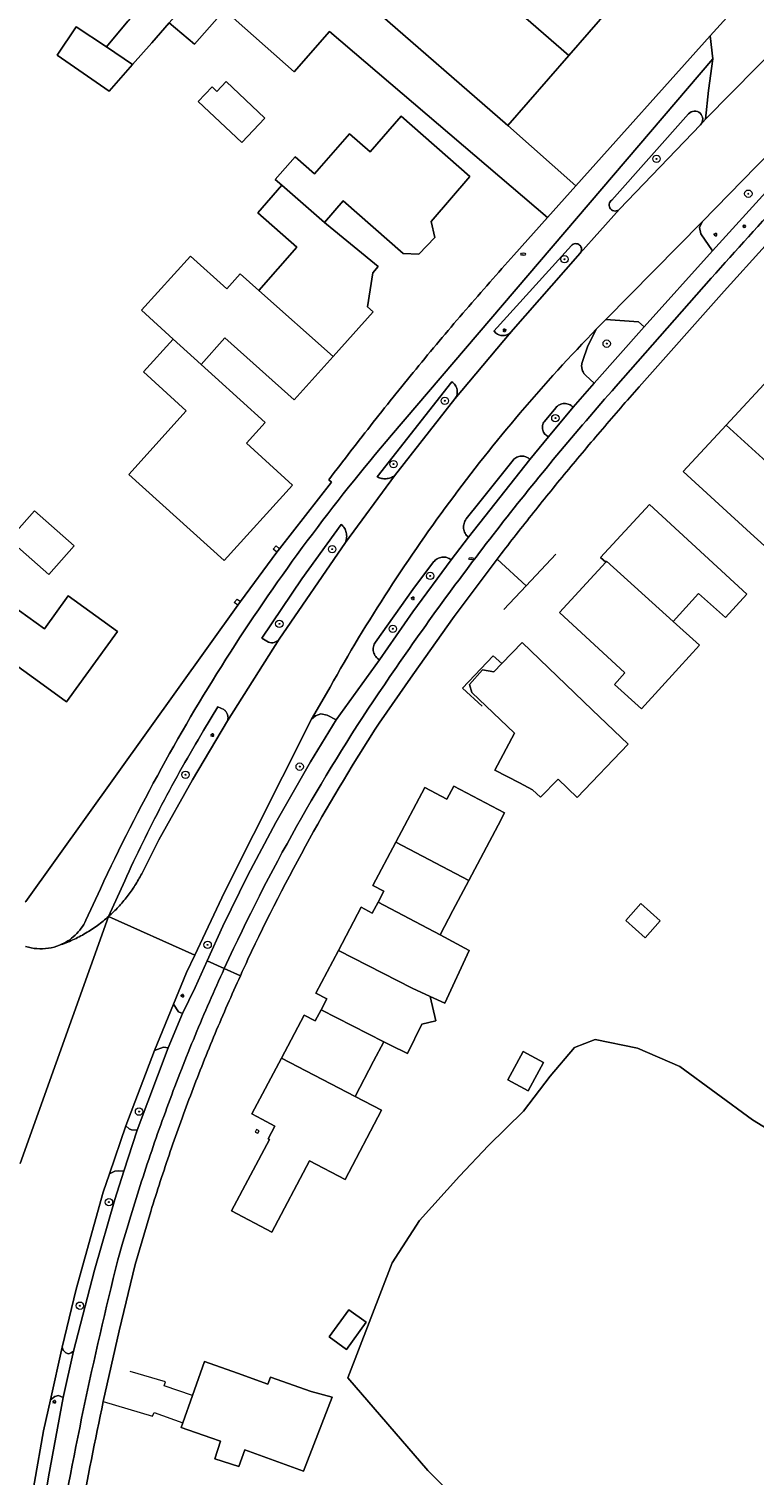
# Model space of a CAD drawing. Header units: metres. Extents: x 187916 to 189411, y 333285 to 334910.
# Tile 8 of 256: x 188864 to 188943, y 333738 to 333895. Entities that reach past the tile are written whole.
import ezdxf
from ezdxf.enums import TextEntityAlignment as Align

# ---------------------------------------------------------------- set-up
doc = ezdxf.new("R2010")
doc.units = ezdxf.units.M
for name, color, linetype, lineweight in [('B-ME-RI-PUT_INSPECTIE-S', 253, 'Continuous', 25), ('B-WE-GR-BOOM-S', 253, 'Continuous', 15), ('B-WE-GR-BOS_LOOF-GV', 253, 'Continuous', 15), ('B-WE-GR-HAAG-G', 253, 'GR-HAAG1-SO', 15), ('B-WE-IE-MEUBILAIR-S', 253, 'Continuous', 15), ('B-WE-IE-TERREINAFSCHEIDING_KUNSTMATIG_HEKWERK-G', 253, 'IE-TERREINAFSCHEIDING_KUNSTMATIG-SO', 15), ('B-WE-IE-TERREINAFSCHEIDING_KUNSTMATIG_MUUR-G', 253, 'IE-TERREINAFSCHEIDING_KUNSTMATIG-SO', 15), ('B-WE-OG-BEBOUWING-GV', 253, 'Continuous', 15), ('B-WE-OG-TERREIN_BEGROEID-GV', 253, 'Continuous', 15), ('B-WE-OG-TERREIN_ERF-GV', 253, 'Continuous', 15), ('B-WE-VH-GESLOTENVERHARDING_ASFALT-GV', 253, 'Continuous', 15), ('B-WE-VH-OPENVERHARDING_BETONSTRAATSTEEN-GV', 253, 'Continuous', 15), ('B-WE-VH-OPENVERHARDING_STRAATBAKSTEEN-GV', 253, 'Continuous', 15), ('B-WE-VH-OPENVERHARDING_TEGEL-GV', 253, 'Continuous', 15)]:
    doc.layers.add(name, color=color, linetype=linetype, lineweight=lineweight)
doc.styles.add('NLCS-ISO', font='NLCS-ISO.ttf')
doc.linetypes.add('GR-HAAG1-SO', pattern='A,6,[176,NLCS.SHX,S=0.125,R=0,X=0,Y=0],-2', length=8)
doc.linetypes.add('IE-TERREINAFSCHEIDING_KUNSTMATIG-SO', pattern='A,4,[82,NLCS.SHX,S=0.75,R=90,X=0,Y=0],4,-2', length=10)

# ---------------------------------------------------------------- blocks, each defined once
blk = doc.blocks.new('SIE-MEUBILAIR_PAAL_LICHTMAST-SO')
for points in [[(-0.62, 0), (-1, 0)], [(-0.71, 0.71), (-0.44, 0.44)], [(0, 1), (0, 0.62)], [(0.44, 0.44), (0.71, 0.71)], [(1, 0), (0.62, 0)], [(-0.71, -0.71), (-0.44, -0.44)], [(0, -0.62), (0, -1)], [(0.44, -0.44), (0.71, -0.71)]]:
    blk.add_lwpolyline(points)
blk.add_circle((0, 0), 0.5)
blk = doc.blocks.new('SIE-MEUBILAIR_PUT_BRANDKRAAN-SO')
blk.add_ellipse((0, 0), major_axis=(1.25, 0), ratio=0.54)
at = {"style": 'NLCS-ISO'}
blk.add_text('bk', height=0.75, dxfattribs=at).set_placement((0.03, 0), align=Align.MIDDLE_CENTER)
blk = doc.blocks.new('SGR-BOOM_GBKN-SO')
at = {"linetype": 'ByBlock', "lineweight": 18}
h = blk.add_hatch(color=0, dxfattribs=at)
h.dxf.hatch_style = 1
edge = h.paths.add_edge_path()
edge.add_arc((0, 0), 0.25, 0, 360)
at = {"color": 0, "linetype": 'ByBlock', "lineweight": 18}
for radius in [2, 0.25]:
    blk.add_circle((0, 0), radius, dxfattribs=at)
at = {"color": 0, "linetype": 'ByBlock', "lineweight": 18, "style": 'NLCS-ISO'}
blk.add_attdef('SOORT', (2.5, 0), '', height=1.5, dxfattribs=at)
blk = doc.blocks.new('SRI-PUT_INSPECTIE-SO')
blk.add_circle((0, 0), 2)
at = {"style": 'NLCS-ISO'}
blk.add_text('I', height=2.5, dxfattribs=at).set_placement((0, 0), align=Align.MIDDLE_CENTER)
blk = doc.blocks.new('DTM')
at = {"layer": 'B-WE-GR-BOS_LOOF-GV', "ltscale": 0.2, "flags": 128}
blk.add_lwpolyline([(188949.487, 333737.41), (188952.444, 333739.874), (188955.879, 333741.816), (188972.5, 333753.252), (188946.346, 333774.016), (188942.406, 333776.428), (188934.525, 333782.228), (188929.954, 333784.211), (188925.342, 333785.147), (188923.116, 333784.292), (188920.49, 333781.165), (188917.587, 333777.366), (188913.798, 333773.629), (188910.652, 333770.324), (188906.308, 333765.492), (188903.329, 333760.924), (188898.541, 333748.433), (188907.212, 333738.361), (188926.875, 333718.506)], dxfattribs=at)
at = {"layer": 'B-WE-GR-HAAG-G', "ltscale": 0.2, "flags": 128}
for points in [[(188877.157, 333766.49), (188875.46, 333760.738), (188873.716, 333753.527)], [(188907.212, 333738.361), (188926.875, 333718.506), (188925.305, 333701.09)]]:
    blk.add_lwpolyline(points, dxfattribs=at)
at = {"layer": 'B-WE-IE-TERREINAFSCHEIDING_KUNSTMATIG_HEKWERK-G', "ltscale": 0.2, "flags": 128}
blk.add_lwpolyline([(188907.212, 333738.361), (188898.541, 333748.433)], dxfattribs=at)
at = {"layer": 'B-WE-IE-TERREINAFSCHEIDING_KUNSTMATIG_MUUR-G', "ltscale": 0.2, "flags": 128}
for points in [[(188890.815, 333838.035), (188890.442, 333838.338), (188890.752, 333838.707), (188891.125, 333838.404)], [(188891.125, 333838.404), (188890.815, 333838.035)], [(188914.712, 333837.255), (188917.858, 333834.364)], [(188917.858, 333834.364), (188921.097, 333837.814)], [(188915.455, 333831.8), (188917.858, 333834.364)], [(188886.58, 333832.29), (188886.189, 333832.565), (188886.509, 333832.928), (188886.89, 333832.66)], [(188886.89, 333832.66), (188886.58, 333832.29)], [(188915.242, 333825.951), (188914.29, 333826.789), (188910.982, 333823.274), (188913.101, 333821.313)], [(188881.669, 333746.498), (188878.612, 333747.568), (188878.735, 333747.98), (188874.927, 333749.117)], [(188872.003, 333745.849), (188877.359, 333744.273), (188877.506, 333744.677), (188880.615, 333743.553)]]:
    blk.add_lwpolyline(points, dxfattribs=at)
blk.add_lwpolyline([(188888.914, 333775.249), (188888.621, 333775.374), (188888.464, 333775.091), (188888.757, 333774.965)], close=True, dxfattribs=at)
at = {"layer": 'B-WE-OG-BEBOUWING-GV', "ltscale": 0.2, "flags": 128}
for points in [[(188929.105, 333899.538), (188898.052, 333926.65), (188895.927, 333924.148), (188891.466, 333918.894), (188922.499, 333891.935)], [(188915.893, 333884.332), (188922.499, 333891.935), (188891.466, 333918.894), (188884.949, 333911.218), (188897.895, 333899.969), (188901.173, 333897.121)], [(188879.714, 333901.458), (188875.446, 333896.564), (188874.676, 333895.643), (188872.342, 333892.852), (188875.182, 333890.95), (188877.255, 333893.309), (188879.14, 333895.454), (188882.341, 333899.096)], [(188869.073, 333895.041), (188866.996, 333891.951), (188872.64, 333888.057), (188875.182, 333890.95), (188872.342, 333892.852)], [(188884.329, 333888.024), (188883.803, 333888.521), (188882.297, 333886.926), (188887.023, 333882.461), (188889.539, 333885.124), (188885.339, 333889.093)], [(188895.994, 333873.805), (188898.02, 333876.146), (188904.531, 333870.435), (188906.223, 333870.372), (188907.961, 333872.18), (188907.576, 333873.898), (188911.761, 333878.781), (188904.316, 333885.343), (188900.944, 333881.474), (188898.699, 333883.427), (188894.902, 333879.067), (188892.83, 333880.939), (188890.66, 333878.468), (188891.376, 333877.842)], [(188891.376, 333877.842), (188888.762, 333874.84), (188893.013, 333871.129), (188888.861, 333866.432), (188896.935, 333859.268), (188901.266, 333864.106), (188900.658, 333864.65), (188901.252, 333868.337), (188901.824, 333869.025), (188896.214, 333873.613), (188895.994, 333873.805)], [(188896.935, 333859.268), (188888.861, 333866.432), (188886.861, 333868.237), (188885.388, 333866.597), (188881.468, 333870.159), (188876.151, 333864.277), (188879.59, 333861.128), (188882.604, 333858.403), (188885.204, 333861.288), (188892.72, 333854.559)], [(188881.01, 333853.355), (188874.786, 333846.468), (188885.115, 333837.114), (188892.535, 333845.308), (188887.532, 333849.838), (188889.565, 333852.084), (188884.131, 333857.007), (188882.604, 333858.403), (188879.59, 333861.128), (188876.371, 333857.59)], [(188939.581, 333851.823), (188950.714, 333841.663), (188950.924, 333841.471), (188955.599, 333846.486), (188957.1, 333845.121), (188958.81, 333846.983), (188952.608, 333852.592), (188951.208, 333851.132), (188944.594, 333857.222)], [(188950.714, 333841.663), (188939.581, 333851.823), (188934.902, 333846.785), (188942.211, 333840.101), (188945.999, 333836.637), (188946.441, 333837.108)], [(188926.502, 333836.957), (188926.596, 333837.059), (188933.818, 333830.513), (188936.581, 333833.546), (188939.479, 333830.923), (188941.797, 333833.471), (188931.234, 333843.19), (188925.951, 333837.447)], [(188866.086, 333835.585), (188868.847, 333838.726), (188864.544, 333842.524), (188861.785, 333839.385)], [(188926.502, 333836.957), (188921.476, 333831.466), (188928.59, 333824.921), (188927.448, 333823.663), (188930.369, 333821.013), (188934.425, 333825.482), (188936.658, 333827.939), (188933.818, 333830.513), (188926.596, 333837.059)], [(188862.721, 333825.619), (188865.078, 333823.918), (188868.026, 333821.79), (188873.532, 333829.42), (188868.186, 333833.277), (188865.644, 333829.715), (188862.024, 333832.298), (188859.101, 333828.202)], [(188928.925, 333817.188), (188925.029, 333820.927), (188917.424, 333828.224), (188915.242, 333825.951), (188914.362, 333825.034), (188913.15, 333825.262), (188911.717, 333823.671), (188911.965, 333822.806), (188916.592, 333818.396), (188914.486, 333814.379), (188917.142, 333812.986), (188918.544, 333812.251), (188919.445, 333811.425), (188921.33, 333813.389), (188923.387, 333811.416)], [(188903.724, 333806.544), (188911.659, 333802.399), (188914.83, 333808.409), (188915.524, 333809.725), (188910.017, 333812.617), (188909.276, 333811.218), (188906.871, 333812.487)], [(188911.659, 333802.399), (188903.724, 333806.544), (188901.251, 333801.872), (188902.445, 333801.24), (188901.813, 333800.047), (188908.542, 333796.484), (188909.933, 333799.125)], [(188897.503, 333794.791), (188905.511, 333790.729), (188907.471, 333789.82), (188909.034, 333789.095), (188911.689, 333794.819), (188908.542, 333796.484), (188901.813, 333800.047), (188901.181, 333798.854), (188899.988, 333799.486)], [(188932.412, 333798.019), (188930.311, 333799.898), (188928.667, 333798.061), (188930.769, 333796.182)], [(188903.152, 333784.512), (188904.987, 333783.609), (188906.569, 333786.824), (188908.078, 333787.17), (188907.471, 333789.82), (188905.511, 333790.729), (188897.503, 333794.791), (188895.054, 333790.164), (188896.256, 333789.55), (188895.624, 333788.357), (188902.422, 333784.885)], [(188891.32, 333783.113), (188899.314, 333778.971), (188901.309, 333782.779), (188902.422, 333784.885), (188895.624, 333788.357), (188894.993, 333787.164), (188893.79, 333787.778)], [(188917.548, 333783.849), (188915.884, 333780.77), (188918.083, 333779.582), (188919.747, 333782.661)], [(188899.314, 333778.971), (188891.32, 333783.113), (188888.119, 333777.065), (188889.21, 333776.487), (188890.62, 333775.741), (188889.878, 333774.353), (188890.015, 333774.28), (188885.922, 333766.547), (188890.279, 333764.241), (188894.372, 333771.974), (188898.241, 333769.942), (188902.183, 333777.468)], [(188900.514, 333754.462), (188898.654, 333755.815), (188896.507, 333752.863), (188898.367, 333751.51)], [(188886.706, 333738.798), (188887.344, 333740.605), (188893.727, 333738.32), (188896.847, 333746.337), (188894.56, 333746.945), (188890.132, 333748.494), (188889.867, 333747.744), (188886.572, 333748.924), (188882.996, 333750.204), (188881.669, 333746.498), (188880.615, 333743.553), (188880.439, 333743.06), (188883.669, 333741.904), (188884.725, 333741.542), (188884.106, 333739.649)]]:
    blk.add_lwpolyline(points, close=True, dxfattribs=at)
at = {"layer": 'B-WE-OG-TERREIN_BEGROEID-GV', "ltscale": 0.2, "flags": 128}
for points in [[(188935.494, 333885.589), (188927.179, 333876.235)], [(188928.006, 333875.238), (188936.776, 333884.408)], [(188942.814, 333879.876), (188936.967, 333873.883), (188936.672, 333873.26), (188936.827, 333872.571), (188938.068, 333870.705), (188945.664, 333879.09), (188944.773, 333879.919)], [(188922.784, 333871.298), (188914.379, 333862.018)], [(188916.221, 333861.892), (188923.724, 333870.461)], [(188924.349, 333857.193), (188925.261, 333856.371), (188930.669, 333862.464), (188930.065, 333863.019), (188926.513, 333863.284), (188925.517, 333862.266), (188924.571, 333860.426), (188923.965, 333858.698)], [(188909.805, 333856.506), (188901.714, 333846.209)], [(188903.601, 333846.322), (188910.152, 333854.657)], [(188921.084, 333853.696), (188919.869, 333852.22)], [(188920.31, 333850.556), (188922.97, 333853.748)], [(188897.816, 333841.044), (188893.556, 333835.121), (188889.194, 333828.693), (188889.93, 333828.264)], [(188891.063, 333828.567), (188898.274, 333839.091)], [(188907.837, 333836.959), (188905.586, 333833.977), (188901.521, 333828.267)], [(188901.975, 333826.342), (188905.596, 333831.537), (188909.742, 333837.184)], [(188885.075, 333820.946), (188884.443, 333821.251), (188882.885, 333818.665)], [(188876.167, 333803.138), (188878.039, 333806.808), (188881.68, 333813.303), (188885.473, 333819.71)], [(188874.324, 333802.351), (188872.583, 333798.499)]]:
    blk.add_lwpolyline(points, dxfattribs=at)
for points in [[(188936.103, 333885.88, 0.2021152), (188935.494, 333885.589)], [(188936.737, 333885.65, 0.2016727), (188936.103, 333885.88)], [(188937.017, 333885.036, 0.201618), (188936.737, 333885.65)], [(188936.776, 333884.408, 0.170882), (188937.017, 333885.036)], [(188927.179, 333876.235, 0.2166092), (188926.89, 333875.786)], [(188926.89, 333875.786, 0.2155111), (188927.033, 333875.272)], [(188927.033, 333875.272, 0.2154175), (188927.512, 333875.037)], [(188927.512, 333875.037, 0.2120402), (188928.006, 333875.238)], [(188923.217, 333871.504, 0.1986909), (188922.784, 333871.298)], [(188923.669, 333871.345, 0.1973826), (188923.217, 333871.504)], [(188923.878, 333870.914, 0.1970171), (188923.669, 333871.345)], [(188923.724, 333870.461, 0.1989474), (188923.878, 333870.914)], [(188914.379, 333862.018, 0.1077065), (188914.772, 333861.678)], [(188914.772, 333861.678, 0.1059973), (188915.271, 333861.533)], [(188915.271, 333861.533, 0.1088706), (188915.785, 333861.609)], [(188915.785, 333861.609, 0.1072673), (188916.221, 333861.892)], [(188923.888, 333858.296, 0.0737574), (188923.93, 333857.888)], [(188923.965, 333858.698, 0.072344), (188923.888, 333858.296)], [(188923.93, 333857.888, 0.074353), (188924.088, 333857.51)], [(188924.088, 333857.51, 0.0726529), (188924.349, 333857.193)], [(188910.181, 333856.141, 0.1039108), (188909.805, 333856.506)], [(188910.381, 333855.657, 0.1042827), (188910.181, 333856.141)], [(188910.152, 333854.657, 0.1025072), (188910.371, 333855.133)], [(188910.371, 333855.133, 0.1030163), (188910.381, 333855.657)], [(188922.015, 333854.152, 0.106542), (188921.5, 333854.025)], [(188922.536, 333854.054, 0.1076483), (188922.015, 333854.152)], [(188921.5, 333854.025, 0.1086539), (188921.084, 333853.696)], [(188922.97, 333853.748, 0.1076916), (188922.536, 333854.054)], [(188919.652, 333851.772, 0.1186987), (188919.663, 333851.275)], [(188919.869, 333852.22, 0.118591), (188919.652, 333851.772)], [(188919.663, 333851.275, 0.1203568), (188919.9, 333850.837)], [(188919.9, 333850.837, 0.1199866), (188920.31, 333850.556)], [(188903.162, 333846.088, 0.0728391), (188903.601, 333846.322)], [(188901.714, 333846.209, 0.0686649), (188902.178, 333846.029)], [(188902.178, 333846.029, 0.0704169), (188902.674, 333845.988)], [(188902.674, 333845.988, 0.0692826), (188903.162, 333846.088)], [(188898.16, 333840.636, 0.0772473), (188897.816, 333841.044)], [(188898.361, 333840.142, 0.0790404), (188898.16, 333840.636)], [(188898.4, 333839.61, 0.0806695), (188898.361, 333840.142)], [(188898.274, 333839.091, 0.08128), (188898.4, 333839.61)], [(188908.236, 333837.311, 0.0998923), (188907.837, 333836.959)], [(188908.741, 333837.478, 0.1010696), (188908.236, 333837.311)], [(188909.272, 333837.433, 0.1036319), (188908.741, 333837.478)], [(188909.742, 333837.184, 0.1025316), (188909.272, 333837.433)], [(188889.93, 333828.264, 0.0785574), (188890.235, 333828.198)], [(188890.235, 333828.198, 0.0773443), (188890.546, 333828.23)], [(188890.546, 333828.23, 0.0816817), (188890.831, 333828.357)], [(188890.831, 333828.357, 0.081248), (188891.063, 333828.567)], [(188901.302, 333827.757, 0.1081055), (188901.312, 333827.202)], [(188901.521, 333828.267, 0.108115), (188901.302, 333827.757)], [(188901.312, 333827.202, 0.1061708), (188901.551, 333826.7)], [(188901.551, 333826.7, 0.1047608), (188901.975, 333826.342)], [(188885.325, 333820.705, 0.0835123), (188885.075, 333820.946)], [(188885.484, 333820.396, 0.0810851), (188885.325, 333820.705)], [(188885.473, 333819.71, 0.0823461), (188885.535, 333820.052)], [(188885.535, 333820.052, 0.0841761), (188885.484, 333820.396)], [(188882.885, 333818.665, 0.0071857), (188880.566, 333814.683)], [(188880.566, 333814.683, 0.0070831), (188878.365, 333810.634)], [(188878.365, 333810.634, 0.0075694), (188876.284, 333806.522)], [(188876.284, 333806.522, 0.0072758), (188874.324, 333802.351)], [(188875.438, 333801.858, 0.0231547), (188876.167, 333803.138)], [(188874.592, 333800.651, 0.0229544), (188875.438, 333801.858)], [(188872.583, 333798.499, 0.023041), (188873.638, 333799.528)], [(188873.638, 333799.528, 0.0235533), (188874.592, 333800.651)]]:
    blk.add_lwpolyline(points, format="xyb", dxfattribs=at)
for points in [[(188879.623, 333788.993), (188880.173, 333788.163), (188880.578, 333787.964), (188881.964, 333790.803), (188883.261, 333793.685), (188884.958, 333797.456), (188887.669, 333802.958), (188890.737, 333808.689), (188894.481, 333815.28), (188897.257, 333819.82), (188896.288, 333820.354), (188895.603, 333820.491), (188895.03, 333820.27), (188894.577, 333819.918), (188885.153, 333801.142), (188881.917, 333794.291), (188881.025, 333792.401)], [(188874.467, 333775.767), (188874.817, 333775.451), (188875.074, 333775.348), (188875.677, 333775.309), (188879.053, 333784.235), (188878.535, 333784.306), (188877.547, 333783.947)], [(188867.551, 333751.762), (188867.657, 333751.425), (188867.935, 333751.146), (188868.222, 333751.042), (188868.535, 333751.129), (188868.79, 333751.332), (188871.06, 333760.121), (188873.262, 333767.793), (188874.221, 333770.842), (188873.65, 333770.906), (188873.24, 333770.845), (188872.678, 333770.583), (188872.001, 333768.564), (188869.061, 333758.059)], [(188863.3, 333729.647), (188863.723, 333729.291), (188864.285, 333729.253), (188864.687, 333729.348), (188866.065, 333737.672), (188867.667, 333746.313), (188867.129, 333746.507), (188866.765, 333746.394), (188866.265, 333746.05), (188865.525, 333742.682), (188863.55, 333731.524)]]:
    blk.add_lwpolyline(points, close=True, dxfattribs=at)
at = {"layer": 'B-WE-OG-TERREIN_ERF-GV', "ltscale": 0.2, "flags": 128}
for points in [[(188929.105, 333899.538), (188922.499, 333891.935), (188915.893, 333884.332), (188923.274, 333877.792), (188937.834, 333894.052), (188946.443, 333903.551)], [(188879.14, 333895.454), (188881.888, 333893.155), (188885.159, 333896.833), (188892.69, 333890.146), (188896.556, 333894.528), (188920.18, 333874.337), (188923.274, 333877.792), (188915.893, 333884.332), (188901.173, 333897.121)], [(188916.533, 333870.264), (188920.18, 333874.337), (188896.556, 333894.528), (188892.69, 333890.146), (188885.159, 333896.833), (188881.888, 333893.155), (188879.14, 333895.454), (188877.255, 333893.309), (188875.182, 333890.95), (188872.64, 333888.057), (188866.996, 333891.951), (188869.073, 333895.041), (188872.342, 333892.852), (188874.676, 333895.643)], [(188926.875, 333718.506), (188907.212, 333738.361), (188898.541, 333748.433), (188903.329, 333760.924), (188906.308, 333765.492), (188910.652, 333770.324), (188913.798, 333773.629), (188917.587, 333777.366), (188920.49, 333781.165), (188923.116, 333784.292), (188925.342, 333785.147), (188929.954, 333784.211), (188934.525, 333782.228), (188942.406, 333776.428), (188946.346, 333774.016)], [(188972.886, 333901.44), (188964.354, 333893.15), (188964.155, 333892.933), (188962.34, 333890.984), (188962.136, 333890.78), (188959.983, 333888.628), (188959.777, 333888.362), (188957.709, 333886.234), (188957.489, 333886.001), (188950.425, 333878.527), (188950.344, 333878.384), (188948.475, 333876.436), (188948.254, 333876.179), (188939.331, 333866.335), (188930.124, 333855.954)], [(188863.52, 333800.039), (188863.553, 333800.083), (188863.586, 333800.128), (188886.58, 333832.29), (188886.89, 333832.66), (188890.815, 333838.035), (188891.125, 333838.404), (188896.759, 333845.621), (188896.467, 333845.873)], [(188914.712, 333837.255), (188910.067, 333831.036), (188905.566, 333824.711), (188901.937, 333819.484)], [(188887.7, 333793.851), (188887.491, 333793.403), (188887.284, 333792.955), (188887.077, 333792.507), (188886.871, 333792.058)], [(188877.157, 333766.49), (188875.46, 333760.738), (188873.716, 333753.527), (188872.003, 333745.849)]]:
    blk.add_lwpolyline(points, dxfattribs=at)
for points in [[(188889.539, 333885.124), (188887.023, 333882.461), (188882.297, 333886.926), (188883.803, 333888.521), (188884.329, 333888.024), (188885.339, 333889.093)], [(188891.376, 333877.842), (188890.66, 333878.468), (188892.83, 333880.939), (188894.902, 333879.067), (188898.699, 333883.427), (188900.944, 333881.474), (188904.316, 333885.343), (188911.761, 333878.781), (188907.576, 333873.898), (188907.961, 333872.18), (188906.223, 333870.372), (188904.531, 333870.435), (188898.02, 333876.146), (188895.994, 333873.805), (188896.214, 333873.613), (188901.824, 333869.025), (188901.252, 333868.337), (188900.658, 333864.65), (188901.266, 333864.106), (188896.935, 333859.268), (188892.72, 333854.559), (188885.204, 333861.288), (188882.604, 333858.403), (188884.131, 333857.007), (188889.565, 333852.084), (188887.532, 333849.838), (188892.535, 333845.308), (188885.115, 333837.114), (188874.786, 333846.468), (188881.01, 333853.355), (188876.371, 333857.59), (188879.59, 333861.128), (188876.151, 333864.277), (188881.468, 333870.159), (188885.388, 333866.597), (188886.861, 333868.237), (188888.861, 333866.432), (188893.013, 333871.129), (188888.762, 333874.84)], [(188939.581, 333851.823), (188944.594, 333857.222), (188951.208, 333851.132), (188952.608, 333852.592), (188958.81, 333846.983), (188957.1, 333845.121), (188955.599, 333846.486), (188950.924, 333841.471), (188950.714, 333841.663), (188946.441, 333837.108), (188952.135, 333831.817), (188949.916, 333829.387), (188944.211, 333834.725), (188945.999, 333836.637), (188942.211, 333840.101), (188934.902, 333846.785)], [(188936.658, 333827.939), (188934.425, 333825.482), (188930.369, 333821.013), (188927.448, 333823.663), (188928.59, 333824.921), (188921.476, 333831.466), (188926.502, 333836.957), (188925.951, 333837.447), (188931.234, 333843.19), (188941.797, 333833.471), (188939.479, 333830.923), (188936.581, 333833.546), (188933.818, 333830.513)], [(188864.544, 333842.524), (188868.847, 333838.726), (188866.086, 333835.585), (188861.785, 333839.385)], [(188868.186, 333833.277), (188873.532, 333829.42), (188868.026, 333821.79), (188865.078, 333823.918), (188862.721, 333825.619), (188859.101, 333828.202), (188862.024, 333832.298), (188865.644, 333829.715)], [(188925.029, 333820.927), (188928.925, 333817.188), (188923.387, 333811.416), (188921.33, 333813.389), (188919.445, 333811.425), (188918.544, 333812.251), (188917.142, 333812.986), (188914.486, 333814.379), (188916.592, 333818.396), (188911.965, 333822.806), (188911.717, 333823.671), (188913.15, 333825.262), (188914.362, 333825.034), (188915.242, 333825.951), (188917.424, 333828.224)], [(188907.471, 333789.82), (188908.078, 333787.17), (188906.569, 333786.824), (188904.987, 333783.609), (188903.152, 333784.512), (188902.422, 333784.885), (188901.309, 333782.779), (188899.314, 333778.971), (188902.183, 333777.468), (188898.241, 333769.942), (188894.372, 333771.974), (188890.279, 333764.241), (188885.922, 333766.547), (188890.015, 333774.28), (188889.878, 333774.353), (188890.62, 333775.741), (188889.21, 333776.487), (188888.119, 333777.065), (188891.32, 333783.113), (188893.79, 333787.778), (188894.993, 333787.164), (188895.624, 333788.357), (188896.256, 333789.55), (188895.054, 333790.164), (188897.503, 333794.791), (188899.988, 333799.486), (188901.181, 333798.854), (188901.813, 333800.047), (188902.445, 333801.24), (188901.251, 333801.872), (188903.724, 333806.544), (188906.871, 333812.487), (188909.276, 333811.218), (188910.017, 333812.617), (188915.524, 333809.725), (188914.83, 333808.409), (188911.659, 333802.399), (188909.933, 333799.125), (188908.542, 333796.484), (188911.689, 333794.819), (188909.034, 333789.095)], [(188928.667, 333798.061), (188930.311, 333799.898), (188932.412, 333798.019), (188930.769, 333796.182)], [(188918.083, 333779.582), (188915.884, 333780.77), (188917.548, 333783.849), (188919.747, 333782.661)], [(188898.654, 333755.815), (188900.514, 333754.462), (188898.367, 333751.51), (188896.507, 333752.863)], [(188890.132, 333748.494), (188894.56, 333746.945), (188896.847, 333746.337), (188893.727, 333738.32), (188887.344, 333740.605), (188886.706, 333738.798), (188884.106, 333739.649), (188884.725, 333741.542), (188883.669, 333741.904), (188880.439, 333743.06), (188880.615, 333743.553), (188881.669, 333746.498), (188882.996, 333750.204), (188886.572, 333748.924), (188889.867, 333747.744)]]:
    blk.add_lwpolyline(points, close=True, dxfattribs=at)
for points in [[(188911.326, 333864.325, -0.0052048), (188916.533, 333870.264)], [(188906.245, 333858.278, -0.0052041), (188911.326, 333864.325)], [(188901.291, 333852.127, -0.005141), (188906.245, 333858.278)], [(188930.124, 333855.954, 0.0044566), (188926.145, 333851.385)], [(188896.467, 333845.873, -0.0050639), (188901.291, 333852.127)], [(188926.145, 333851.385, 0.0045845), (188922.249, 333846.744)], [(188922.249, 333846.744, 0.0043556), (188918.438, 333842.034)], [(188918.438, 333842.034, 0.004588), (188914.712, 333837.255)], [(188901.937, 333819.484, 0.0173375), (188894.373, 333806.915)], [(188894.373, 333806.915, 0.0173775), (188887.7, 333793.851)], [(188886.871, 333792.058, 0.0080416), (188884.133, 333785.787)], [(188884.133, 333785.787, 0.0081969), (188881.599, 333779.432)], [(188881.599, 333779.432, 0.0080909), (188879.273, 333772.997)], [(188879.273, 333772.997, 0.0079955), (188877.157, 333766.49)], [(188872.003, 333745.849, 0.0075553), (188869.514, 333733.27)]]:
    blk.add_lwpolyline(points, format="xyb", dxfattribs=at)
at = {"layer": 'B-WE-VH-GESLOTENVERHARDING_ASFALT-GV', "ltscale": 0.2, "flags": 128}
for points in [[(188925.517, 333862.266), (188926.513, 333863.284), (188936.967, 333873.883), (188942.814, 333879.876), (188948.934, 333886.087), (188949.249, 333886.407), (188957.069, 333894.159), (188964.499, 333901.157)], [(188951.294, 333899.174), (188937.34, 333884.997), (188936.776, 333884.408), (188928.006, 333875.238), (188923.724, 333870.461), (188916.221, 333861.892), (188910.152, 333854.657), (188903.601, 333846.322), (188898.274, 333839.091), (188891.063, 333828.567), (188885.473, 333819.71), (188881.68, 333813.303), (188878.039, 333806.808), (188876.167, 333803.138)], [(188872.583, 333798.499), (188881.917, 333794.291), (188885.153, 333801.142), (188894.577, 333819.918), (188896.226, 333822.698)], [(188861.947, 333719.518), (188863.3, 333729.647), (188863.55, 333731.524), (188865.525, 333742.682), (188866.265, 333746.05), (188867.551, 333751.762), (188869.061, 333758.059), (188872.001, 333768.564), (188872.678, 333770.583), (188874.467, 333775.767), (188877.547, 333783.947), (188879.623, 333788.993), (188881.025, 333792.401), (188881.917, 333794.291), (188872.583, 333798.499), (188863.003, 333771.673)], [(188863.003, 333771.673), (188872.583, 333798.499)]]:
    blk.add_lwpolyline(points, dxfattribs=at)
for points in [[(188917.221, 333853.128, -0.0166341), (188925.517, 333862.266)], [(188909.552, 333843.459, -0.0167167), (188917.221, 333853.128)], [(188902.543, 333833.3, -0.016654), (188909.552, 333843.459)], [(188896.226, 333822.698, -0.0167173), (188902.543, 333833.3)], [(188876.167, 333803.138, -0.0231547), (188875.438, 333801.858)], [(188875.438, 333801.858, -0.0229544), (188874.592, 333800.651)], [(188873.638, 333799.528, -0.023041), (188872.583, 333798.499)], [(188874.592, 333800.651, -0.0235533), (188873.638, 333799.528)], [(188872.583, 333798.499, -0.0247333), (188871.373, 333797.525)], [(188870.073, 333796.674, -0.0244594), (188868.696, 333795.954)], [(188871.373, 333797.525, -0.0237428), (188870.073, 333796.674)], [(188864.802, 333795.001, -0.0579733), (188863.578, 333795.246)], [(188866.05, 333795.044, -0.0584794), (188864.802, 333795.001)], [(188867.255, 333795.373, -0.05884), (188866.05, 333795.044)], [(188868.696, 333795.954, -0.0245025), (188867.255, 333795.373)]]:
    blk.add_lwpolyline(points, format="xyb", dxfattribs=at)
at = {"layer": 'B-WE-VH-OPENVERHARDING_BETONSTRAATSTEEN-GV', "ltscale": 0.2, "flags": 128}
for points in [[(188930.669, 333862.464), (188938.068, 333870.705), (188936.827, 333872.571), (188936.672, 333873.26), (188936.967, 333873.883), (188926.513, 333863.284), (188930.065, 333863.019)], [(188880.578, 333787.964), (188880.173, 333788.163), (188879.623, 333788.993), (188877.547, 333783.947), (188878.535, 333784.306), (188879.053, 333784.235)], [(188874.467, 333775.767), (188872.678, 333770.583), (188873.24, 333770.845), (188873.65, 333770.906), (188874.221, 333770.842), (188875.677, 333775.309), (188875.074, 333775.348), (188874.817, 333775.451)], [(188868.79, 333751.332), (188868.535, 333751.129), (188868.222, 333751.042), (188867.935, 333751.146), (188867.657, 333751.425), (188867.551, 333751.762), (188866.265, 333746.05), (188866.765, 333746.394), (188867.129, 333746.507), (188867.667, 333746.313)]]:
    blk.add_lwpolyline(points, close=True, dxfattribs=at)
for points in [[(188925.517, 333862.266, 0.0166341), (188917.221, 333853.128)], [(188923.93, 333857.888, -0.0737574), (188923.888, 333858.296)], [(188923.888, 333858.296, -0.072344), (188923.965, 333858.698)], [(188924.088, 333857.51, -0.074353), (188923.93, 333857.888)], [(188924.349, 333857.193, -0.0726529), (188924.088, 333857.51)], [(188921.5, 333854.025, -0.106542), (188922.015, 333854.152)], [(188922.015, 333854.152, -0.1076483), (188922.536, 333854.054)], [(188917.221, 333853.128, 0.0167167), (188909.552, 333843.459)], [(188921.084, 333853.696, -0.1086539), (188921.5, 333854.025)], [(188922.536, 333854.054, -0.1076916), (188922.97, 333853.748)], [(188919.663, 333851.275, -0.1186987), (188919.652, 333851.772)], [(188919.652, 333851.772, -0.118591), (188919.869, 333852.22)], [(188919.9, 333850.837, -0.1203568), (188919.663, 333851.275)], [(188920.31, 333850.556, -0.1199866), (188919.9, 333850.837)], [(188916.45, 333848.004, -0.105232), (188916.85, 333848.326)], [(188916.85, 333848.326, -0.1065579), (188917.348, 333848.455)], [(188917.348, 333848.455, -0.1050362), (188917.854, 333848.368)], [(188917.854, 333848.368, -0.106785), (188918.28, 333848.08)], [(188909.552, 333843.459, 0.016654), (188902.543, 333833.3)], [(188911.131, 333841.138, -0.0983541), (188911.379, 333841.624)], [(188911.086, 333840.595, -0.0976981), (188911.131, 333841.138)], [(188911.251, 333840.075, -0.0979757), (188911.086, 333840.595)], [(188911.602, 333839.657, -0.0975816), (188911.251, 333840.075)], [(188907.837, 333836.959, -0.0998923), (188908.236, 333837.311)], [(188908.236, 333837.311, -0.1010696), (188908.741, 333837.478)], [(188908.741, 333837.478, -0.1036319), (188909.272, 333837.433)], [(188909.272, 333837.433, -0.1025316), (188909.742, 333837.184)], [(188902.543, 333833.3, 0.0167173), (188896.226, 333822.698)], [(188901.312, 333827.202, -0.1081055), (188901.302, 333827.757)], [(188901.302, 333827.757, -0.108115), (188901.521, 333828.267)], [(188901.551, 333826.7, -0.1061708), (188901.312, 333827.202)], [(188901.975, 333826.342, -0.1047608), (188901.551, 333826.7)]]:
    blk.add_lwpolyline(points, format="xyb", dxfattribs=at)
for points in [[(188923.965, 333858.698), (188924.571, 333860.426), (188925.517, 333862.266)], [(188922.97, 333853.748), (188925.261, 333856.371), (188924.349, 333857.193)], [(188919.869, 333852.22), (188921.084, 333853.696)], [(188918.28, 333848.08), (188920.31, 333850.556)], [(188911.379, 333841.624), (188912.836, 333843.474), (188916.45, 333848.004)], [(188909.742, 333837.184), (188911.602, 333839.657)], [(188901.521, 333828.267), (188905.586, 333833.977), (188907.837, 333836.959)], [(188896.226, 333822.698), (188894.577, 333819.918), (188895.03, 333820.27), (188895.603, 333820.491), (188896.288, 333820.354), (188897.257, 333819.82), (188901.975, 333826.342)]]:
    blk.add_lwpolyline(points, dxfattribs=at)
at = {"layer": 'B-WE-VH-OPENVERHARDING_STRAATBAKSTEEN-GV', "ltscale": 0.2, "flags": 128}
blk.add_lwpolyline([(188938.123, 333891.552), (188937.65, 333888.102), (188937.34, 333884.997), (188951.294, 333899.174), (188949.491, 333900.801), (188947.858, 333902.275), (188946.443, 333903.551), (188937.834, 333894.052)], close=True, dxfattribs=at)
at = {"layer": 'B-WE-VH-OPENVERHARDING_TEGEL-GV', "ltscale": 0.2, "flags": 128}
for points in [[(188964.683, 333899.165), (188959.292, 333893.681), (188949.801, 333883.762), (188945.664, 333879.09), (188938.068, 333870.705), (188930.669, 333862.464), (188925.261, 333856.371), (188922.97, 333853.748), (188920.31, 333850.556), (188918.28, 333848.08), (188913.917, 333842.584), (188911.602, 333839.657), (188909.742, 333837.184), (188905.596, 333831.537), (188901.975, 333826.342), (188897.257, 333819.82), (188894.481, 333815.28), (188890.737, 333808.689), (188887.669, 333802.958), (188884.958, 333797.456), (188883.261, 333793.685), (188885.128, 333792.843)], [(188930.124, 333855.954), (188939.331, 333866.335), (188948.254, 333876.179), (188948.475, 333876.436), (188950.344, 333878.384), (188950.425, 333878.527), (188957.489, 333886.001), (188957.709, 333886.234), (188959.777, 333888.362), (188959.983, 333888.628), (188962.136, 333890.78), (188962.34, 333890.984), (188964.155, 333892.933), (188964.354, 333893.15), (188972.886, 333901.44), (188974.165, 333902.584), (188976.56, 333904.725)], [(188903.269, 333850.724), (188938.123, 333891.552), (188937.834, 333894.052), (188923.274, 333877.792), (188920.18, 333874.337), (188916.533, 333870.264)], [(188936.776, 333884.408), (188937.34, 333884.997), (188937.65, 333888.102), (188938.123, 333891.552), (188903.269, 333850.724)], [(188927.179, 333876.235), (188935.494, 333885.589)], [(188923.724, 333870.461), (188928.006, 333875.238)], [(188914.379, 333862.018), (188922.784, 333871.298)], [(188937.949, 333867.746), (188927.588, 333855.998)], [(188927.588, 333855.998), (188937.949, 333867.746)], [(188910.152, 333854.657), (188916.221, 333861.892)], [(188901.714, 333846.209), (188909.805, 333856.506)], [(188916.45, 333848.004), (188912.836, 333843.474), (188911.379, 333841.624)], [(188911.602, 333839.657), (188913.917, 333842.584), (188918.28, 333848.08)], [(188898.274, 333839.091), (188903.601, 333846.322)], [(188896.467, 333845.873), (188896.759, 333845.621), (188891.125, 333838.404), (188890.815, 333838.035), (188886.89, 333832.66), (188886.58, 333832.29), (188863.586, 333800.128), (188863.553, 333800.083), (188863.52, 333800.039)], [(188889.93, 333828.264), (188889.194, 333828.693), (188893.556, 333835.121), (188897.816, 333841.044)], [(188901.937, 333819.484), (188905.566, 333824.711), (188910.067, 333831.036), (188914.712, 333837.255)], [(188885.473, 333819.71), (188891.063, 333828.567)], [(188903.451, 333825.052), (188903.09, 333824.526)], [(188903.09, 333824.526), (188903.451, 333825.052)], [(188882.885, 333818.665), (188884.443, 333821.251), (188885.075, 333820.946)], [(188870.114, 333798.076), (188871.692, 333801.483)], [(188871.692, 333801.483), (188870.114, 333798.076)], [(188872.583, 333798.499), (188874.324, 333802.351)], [(188886.134, 333795.007), (188885.88, 333794.467), (188885.628, 333793.927), (188885.377, 333793.385), (188885.128, 333792.843), (188886.871, 333792.058), (188887.077, 333792.507), (188887.284, 333792.955), (188887.491, 333793.403), (188887.7, 333793.851)], [(188885.128, 333792.843), (188885.377, 333793.385), (188885.628, 333793.927), (188885.88, 333794.467), (188886.134, 333795.007)], [(188885.128, 333792.843), (188883.261, 333793.685), (188881.964, 333790.803), (188880.578, 333787.964), (188879.053, 333784.235)], [(188886.871, 333792.058), (188885.128, 333792.843)], [(188879.053, 333784.235), (188875.677, 333775.309), (188874.221, 333770.842), (188873.262, 333767.793), (188871.06, 333760.121), (188868.79, 333751.332), (188867.667, 333746.313), (188866.065, 333737.672), (188864.687, 333729.348), (188863.479, 333720.362), (188862.466, 333712.891), (188862.097, 333709.921), (188860.413, 333694.92), (188859.97, 333690.989), (188858.125, 333673.707), (188857.748, 333670.123), (188857.455, 333667.304), (188857.079, 333664.054), (188855.738, 333651.502), (188857.691, 333651.297), (188862.466, 333695.801)], [(188872.003, 333745.849), (188873.716, 333753.527), (188875.46, 333760.738), (188877.157, 333766.49)], [(188873.59, 333761.241), (188874.137, 333763.149)], [(188874.137, 333763.149), (188873.59, 333761.241)]]:
    blk.add_lwpolyline(points, dxfattribs=at)
for points in [[(188935.494, 333885.589, -0.2021152), (188936.103, 333885.88)], [(188936.103, 333885.88, -0.2016727), (188936.737, 333885.65)], [(188936.737, 333885.65, -0.201618), (188937.017, 333885.036)], [(188937.017, 333885.036, -0.170882), (188936.776, 333884.408)], [(188926.89, 333875.786, -0.2166092), (188927.179, 333876.235)], [(188946.078, 333876.72, 0.0047389), (188937.949, 333867.746)], [(188937.949, 333867.746, -0.0047389), (188946.078, 333876.72)], [(188927.033, 333875.272, -0.2155111), (188926.89, 333875.786)], [(188927.512, 333875.037, -0.2154175), (188927.033, 333875.272)], [(188928.006, 333875.238, -0.2120402), (188927.512, 333875.037)], [(188922.784, 333871.298, -0.1986909), (188923.217, 333871.504)], [(188923.217, 333871.504, -0.1973826), (188923.669, 333871.345)], [(188916.533, 333870.264, 0.0052048), (188911.326, 333864.325)], [(188923.669, 333871.345, -0.1970171), (188923.878, 333870.914)], [(188923.878, 333870.914, -0.1989474), (188923.724, 333870.461)], [(188911.326, 333864.325, 0.0052041), (188906.245, 333858.278)], [(188914.772, 333861.678, -0.1077065), (188914.379, 333862.018)], [(188915.271, 333861.533, -0.1059973), (188914.772, 333861.678)], [(188915.785, 333861.609, -0.1088706), (188915.271, 333861.533)], [(188916.221, 333861.892, -0.1072673), (188915.785, 333861.609)], [(188906.245, 333858.278, 0.005141), (188901.291, 333852.127)], [(188909.805, 333856.506, -0.1039108), (188910.181, 333856.141)], [(188910.181, 333856.141, -0.1042827), (188910.381, 333855.657)], [(188927.588, 333855.998, 0.0074472), (188921.206, 333848.539)], [(188921.206, 333848.539, -0.0074472), (188927.588, 333855.998)], [(188926.145, 333851.385, -0.0044566), (188930.124, 333855.954)], [(188910.371, 333855.133, -0.1025072), (188910.152, 333854.657)], [(188910.381, 333855.657, -0.1030163), (188910.371, 333855.133)], [(188901.291, 333852.127, 0.0050639), (188896.467, 333845.873)], [(188922.249, 333846.744, -0.0045845), (188926.145, 333851.385)], [(188894.132, 333839.251, -0.0169838), (188903.269, 333850.724)], [(188903.269, 333850.724, 0.0169838), (188894.132, 333839.251)], [(188921.206, 333848.539, 0.0076042), (188915.052, 333840.89)], [(188915.052, 333840.89, -0.0076042), (188921.206, 333848.539)], [(188916.85, 333848.326, 0.105232), (188916.45, 333848.004)], [(188917.348, 333848.455, 0.1065579), (188916.85, 333848.326)], [(188917.854, 333848.368, 0.1050362), (188917.348, 333848.455)], [(188918.28, 333848.08, 0.106785), (188917.854, 333848.368)], [(188903.601, 333846.322, -0.0728391), (188903.162, 333846.088)], [(188918.438, 333842.034, -0.0043556), (188922.249, 333846.744)], [(188902.178, 333846.029, -0.0686649), (188901.714, 333846.209)], [(188902.674, 333845.988, -0.0704169), (188902.178, 333846.029)], [(188903.162, 333846.088, -0.0692826), (188902.674, 333845.988)], [(188911.379, 333841.624, 0.0983541), (188911.131, 333841.138)], [(188914.712, 333837.255, -0.004588), (188918.438, 333842.034)], [(188897.816, 333841.044, -0.0772473), (188898.16, 333840.636)], [(188898.16, 333840.636, -0.0790404), (188898.361, 333840.142)], [(188898.361, 333840.142, -0.0806695), (188898.4, 333839.61)], [(188915.052, 333840.89, 0.0076399), (188909.132, 333833.059)], [(188909.132, 333833.059, -0.0076399), (188915.052, 333840.89)], [(188911.131, 333841.138, 0.0976981), (188911.086, 333840.595)], [(188911.086, 333840.595, 0.0979757), (188911.251, 333840.075)], [(188911.251, 333840.075, 0.0975816), (188911.602, 333839.657)], [(188885.799, 333827.182, -0.0170422), (188894.132, 333839.251)], [(188894.132, 333839.251, 0.0170422), (188885.799, 333827.182)], [(188898.4, 333839.61, -0.08128), (188898.274, 333839.091)], [(188909.132, 333833.059, 0.0076018), (188903.451, 333825.052)], [(188903.451, 333825.052, -0.0076018), (188909.132, 333833.059)], [(188890.235, 333828.198, -0.0785574), (188889.93, 333828.264)], [(188890.546, 333828.23, -0.0773443), (188890.235, 333828.198)], [(188890.831, 333828.357, -0.0816817), (188890.546, 333828.23)], [(188891.063, 333828.567, -0.081248), (188890.831, 333828.357)], [(188878.307, 333814.573, -0.0169666), (188885.799, 333827.182)], [(188885.799, 333827.182, 0.0169666), (188878.307, 333814.573)], [(188903.09, 333824.526, 0.0202106), (188894.017, 333810.108)], [(188894.017, 333810.108, -0.0202106), (188903.09, 333824.526)], [(188885.075, 333820.946, -0.0835123), (188885.325, 333820.705)], [(188885.325, 333820.705, -0.0810851), (188885.484, 333820.396)], [(188885.535, 333820.052, -0.0823461), (188885.473, 333819.71)], [(188885.484, 333820.396, -0.0841761), (188885.535, 333820.052)], [(188880.566, 333814.683, -0.0071857), (188882.885, 333818.665)], [(188894.373, 333806.915, -0.0173375), (188901.937, 333819.484)], [(188871.692, 333801.483, -0.0170146), (188878.307, 333814.573)], [(188878.307, 333814.573, 0.0170146), (188871.692, 333801.483)], [(188878.365, 333810.634, -0.0070831), (188880.566, 333814.683)], [(188876.284, 333806.522, -0.0075694), (188878.365, 333810.634)], [(188894.017, 333810.108, 0.0201915), (188886.134, 333795.007)], [(188886.134, 333795.007, -0.0201915), (188894.017, 333810.108)], [(188874.324, 333802.351, -0.0072758), (188876.284, 333806.522)], [(188887.7, 333793.851, -0.0173775), (188894.373, 333806.915)], [(188869.603, 333797.21, 0.0472467), (188870.114, 333798.076)], [(188870.114, 333798.076, -0.0472467), (188869.603, 333797.21)], [(188871.373, 333797.525, 0.0247333), (188872.583, 333798.499)], [(188868.148, 333795.835, 0.0473801), (188868.94, 333796.454)], [(188868.94, 333796.454, -0.0473801), (188868.148, 333795.835)], [(188868.696, 333795.954, 0.0244594), (188870.073, 333796.674)], [(188868.94, 333796.454, 0.0471524), (188869.603, 333797.21)], [(188869.603, 333797.21, -0.0471524), (188868.94, 333796.454)], [(188870.073, 333796.674, 0.0237428), (188871.373, 333797.525)], [(188863.578, 333795.246, 0.0579733), (188864.802, 333795.001)], [(188864.802, 333795.001, 0.0584794), (188866.05, 333795.044)], [(188866.05, 333795.044, 0.05884), (188867.255, 333795.373)], [(188867.255, 333795.373, 0.0245025), (188868.696, 333795.954)], [(188867.255, 333795.373, 0.0466993), (188868.148, 333795.835)], [(188868.148, 333795.835, -0.0466993), (188867.255, 333795.373)], [(188881.965, 333785.58, -0.0092159), (188885.128, 333792.843)], [(188885.128, 333792.843, 0.0092159), (188881.965, 333785.58)], [(188884.133, 333785.787, -0.0080416), (188886.871, 333792.058)], [(188879.076, 333778.202, -0.0093973), (188881.965, 333785.58)], [(188881.965, 333785.58, 0.0093973), (188879.076, 333778.202)], [(188881.599, 333779.432, -0.0081969), (188884.133, 333785.787)], [(188879.273, 333772.997, -0.0080909), (188881.599, 333779.432)], [(188876.465, 333770.722, -0.009221), (188879.076, 333778.202)], [(188879.076, 333778.202, 0.009221), (188876.465, 333770.722)], [(188877.157, 333766.49, -0.0079955), (188879.273, 333772.997)], [(188874.137, 333763.149, -0.0092241), (188876.465, 333770.722)], [(188876.465, 333770.722, 0.0092241), (188874.137, 333763.149)], [(188869.865, 333745.054, -0.0097109), (188873.59, 333761.241)], [(188873.59, 333761.241, 0.0097109), (188869.865, 333745.054)], [(188866.766, 333728.736, -0.0096233), (188869.865, 333745.054)], [(188869.865, 333745.054, 0.0096233), (188866.766, 333728.736)], [(188869.514, 333733.27, -0.0075553), (188872.003, 333745.849)]]:
    blk.add_lwpolyline(points, format="xyb", dxfattribs=at)
at = {"layer": 'B-ME-RI-PUT_INSPECTIE-S', "xscale": 0.06, "yscale": 0.06, "zscale": 0.06250000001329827}
blk.add_blockref('SRI-PUT_INSPECTIE-SO', (188941.532, 333873.389), dxfattribs=at)
at = {"layer": 'B-WE-GR-BOOM-S', "xscale": 0.2, "yscale": 0.2, "zscale": 0.2}
for p in [(188932.02, 333880.7), (188941.97, 333876.92), (188922.04, 333869.81), (188926.61, 333860.65), (188909.04, 333854.45), (188921.04, 333852.57), (188903.48, 333847.58), (188896.84, 333838.35), (188907.467, 333835.447), (188891.1, 333830.25), (188903.4, 333829.71), (188893.31, 333814.75), (188880.93, 333813.87), (188883.32, 333795.42), (188875.88, 333777.32), (188872.62, 333767.5), (188869.47, 333756.26)]:
    blk.add_blockref('SGR-BOOM_GBKN-SO', p, dxfattribs=at)
at = {"layer": 'B-WE-IE-MEUBILAIR-S', "xscale": 0.2, "yscale": 0.2, "zscale": 0.2}
for name, p in [('SIE-MEUBILAIR_PAAL_LICHTMAST-SO', (188938.403, 333872.489)), ('SIE-MEUBILAIR_PUT_BRANDKRAAN-SO', (188917.534, 333870.359)), ('SIE-MEUBILAIR_PAAL_LICHTMAST-SO', (188915.525, 333862.1)), ('SIE-MEUBILAIR_PUT_BRANDKRAAN-SO', (188911.896, 333837.32)), ('SIE-MEUBILAIR_PAAL_LICHTMAST-SO', (188905.574, 333833.026)), ('SIE-MEUBILAIR_PAAL_LICHTMAST-SO', (188883.847, 333818.182)), ('SIE-MEUBILAIR_PAAL_LICHTMAST-SO', (188880.586, 333789.9)), ('SIE-MEUBILAIR_PAAL_LICHTMAST-SO', (188866.709, 333745.831))]:
    blk.add_blockref(name, p, dxfattribs=at)

msp = doc.modelspace()

# ---------------------------------------------------------------- block references
msp.add_blockref('DTM', (0, 0))

doc.saveas('drawing.dxf')
